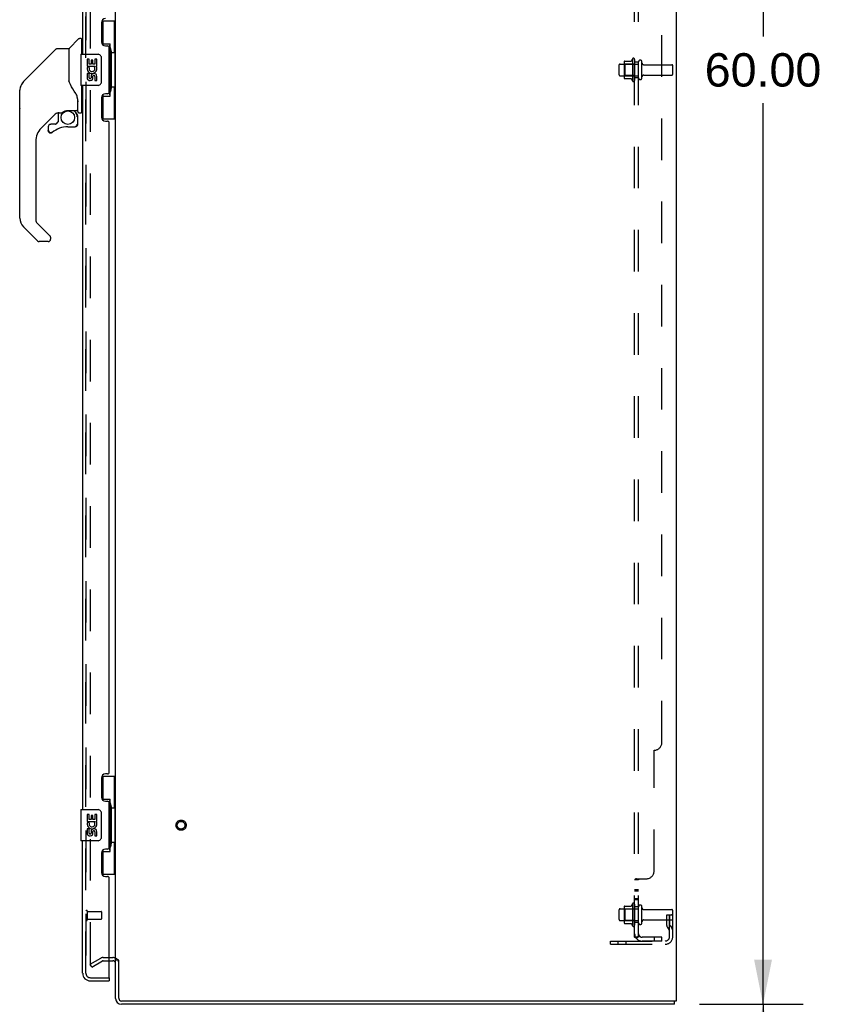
# Model space of a CAD drawing. Header units: inches. Extents: x 0 to 243, y 0 to 157.
# Tile 33 of 37: x 125 to 151, y 56 to 87. Entities that reach past the tile are written whole.
import ezdxf

# ---------------------------------------------------------------- set-up
doc = ezdxf.new("R2010")
doc.units = ezdxf.units.IN
doc.header["$LTSCALE"] = 13.357143
doc.header["$MEASUREMENT"] = 0
doc.linetypes.add('HIDDEN', pattern=[0.2, 0.1, -0.1])
doc.layers.get('0').update_dxf_attribs({"linetype": 'CONTINUOUS'})
for name, color, linetype in [('DEFAULT_2', 8, 'HIDDEN'), ('DIMENSIONS', 7, 'CONTINUOUS'), ('LEFTHAND_DOOR_ASSEMBLY', 7, 'CONTINUOUS'), ('RIGHTHAND_DOOR_ASSEMBLY', 7, 'CONTINUOUS'), ('SUBPANEL', 7, 'CONTINUOUS')]:
    doc.layers.add(name, color=color, linetype=linetype)
doc.styles.get("Standard").update_dxf_attribs({"font": 'arial.ttf'})
doc.dimstyles.new('DIMSTYLE_1', dxfattribs={"dimtxt": 1.071429, "dimasz": 1.428571, "dimexe": 0.09, "dimexo": 0.07, "dimgap": 0.0375, "dimtad": 0, "dimtih": 1, "dimtoh": 1, "dimzin": 4, "dimdsep": 46, "dimtxsty": 'Standard', "dimblk": '_FILLED', "dimblk1": '_FILLED', "dimblk2": '_FILLED', "dimcen": 0.09, "dimadec": 3, "dimazin": 1, "dimtfac": 1, "dimtdec": 3, "dimtofl": 0, "dimtmove": 0, "dimatfit": 3, "dimldrblk": '_FILLED', "dimfxl": 0, "dimtolj": 1, "dimtzin": 4, "dimarcsym": 0})

# ---------------------------------------------------------------- blocks, each defined once
blk = doc.blocks.new('_FILLED')
at = {"color": 0, "linetype": 'ByBlock'}
blk.add_solid([(0, 0), (-1, 0.2), (-1, -0.2)], dxfattribs=at)
blk = doc.blocks.new('*D8')
at = {"layer": 'DIMENSIONS', "color": 2, "linetype": 'Continuous'}
for p, q in [((147.142, 115.661), (150.334, 115.661)), ((149.048, 115.661), (149.048, 86.733)), ((149.048, 55.661), (149.048, 84.59)), ((147.142, 55.661), (150.334, 55.661))]:
    blk.add_line(p, q, dxfattribs=at)
at = {"layer": 'DIMENSIONS', "color": 2, "linetype": 'Continuous', "xscale": 1.4285714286, "yscale": 1.4285714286, "zscale": 1.4285714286}
for p, rotation in [((149.048, 115.661), 90), ((149.048, 55.661), 270)]:
    blk.add_blockref('_FILLED', p, dxfattribs=dict(at, rotation=rotation))
at = {"layer": 'DIMENSIONS', "color": 2, "linetype": 'Continuous', "insert": (149.048, 86.197), "char_height": 1.0714, "width": 3.74403, "attachment_point": 2, "line_spacing_factor": 0.9}
blk.add_mtext('60.00', dxfattribs=at)
blk = doc.blocks.new('*D9')
at = {"layer": 'DIMENSIONS', "color": 2, "linetype": 'Continuous'}
for p, q in [((147.012, 55.661), (150.334, 55.661)), ((149.048, 55.661), (149.048, 50.733)), ((149.048, 43.661), (149.048, 48.59)), ((147.012, 43.661), (150.334, 43.661))]:
    blk.add_line(p, q, dxfattribs=at)
at = {"layer": 'DIMENSIONS', "color": 2, "linetype": 'Continuous', "xscale": 1.4285714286, "yscale": 1.4285714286, "zscale": 1.4285714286}
for p, rotation in [((149.048, 55.661), 90), ((149.048, 43.661), 270)]:
    blk.add_blockref('_FILLED', p, dxfattribs=dict(at, rotation=rotation))
at = {"layer": 'DIMENSIONS', "color": 2, "linetype": 'Continuous', "insert": (149.048, 50.197), "char_height": 1.0714, "width": 3.74403, "attachment_point": 2, "line_spacing_factor": 0.9}
blk.add_mtext('12.00', dxfattribs=at)

msp = doc.modelspace()

# ---------------------------------------------------------------- linework, layer by layer
at = {"color": 3, "linetype": 'Continuous'}
for p, q in [((146.254, 115.557), (146.254, 55.765)), ((128.254, 57.109), (128.254, 114.213)), ((128.358, 55.855), (128.358, 57.079)), ((146.254, 55.765), (128.448, 55.765))]:
    msp.add_line(p, q, dxfattribs=at)
at = {"color": 7, "linetype": 'Continuous'}
for p, q in [((128.05, 57.057), (128.169, 57.057)), ((128.254, 55.85), (128.254, 57.109)), ((128.358, 57.078), (128.254, 57.078)), ((128.327, 57.078), (128.327, 57.109)), ((146.202, 55.661), (128.443, 55.661)), ((146.202, 55.661), (146.202, 55.765))]:
    msp.add_line(p, q, dxfattribs=at)
for centre, radius, start, end in [((128.169, 56.972), 0.085, 11.4869, 90), ((128.443, 55.85), 0.189, 180, 270)]:
    msp.add_arc(centre, radius, start, end, dxfattribs=at)
at = {"color": 3, "linetype": 'Continuous'}
for centre, radius in [((128.448, 55.855), 0.09), ((128.443, 55.85), 0.085)]:
    msp.add_arc(centre, radius, 180, 270, dxfattribs=at)
at = {"layer": 'DEFAULT_2', "color": 8, "linetype": 'HIDDEN'}
for p, q in [((127.442, 114.396), (127.442, 56.927)), ((144.855, 86.017), (144.855, 85.305)), ((144.925, 85.995), (144.925, 85.327)), ((144.425, 85.504), (144.425, 85.819)), ((144.455, 85.849), (145.05, 85.849)), ((144.589, 85.917), (144.589, 85.406)), ((144.609, 85.845), (144.589, 85.865)), ((144.6, 85.939), (144.828, 85.939)), ((144.905, 85.845), (144.609, 85.845)), ((144.609, 85.845), (144.609, 85.478)), ((144.905, 85.845), (144.925, 85.865)), ((144.905, 85.845), (144.905, 85.478)), ((145.05, 85.404), (145.05, 85.919)), ((145.16, 85.404), (145.16, 85.919)), ((145.223, 85.826), (146.12, 85.826)), ((146.15, 85.526), (146.15, 85.796)), ((144.455, 85.474), (145.05, 85.474)), ((144.609, 85.478), (144.589, 85.458)), ((144.6, 85.384), (144.828, 85.384)), ((144.905, 85.478), (144.609, 85.478)), ((144.905, 85.478), (144.925, 85.458)), ((145.223, 85.496), (146.12, 85.496)), ((144.6, 58.814), (144.828, 58.814)), ((144.855, 58.892), (144.855, 58.18)), ((144.925, 58.87), (144.925, 58.202)), ((144.425, 58.379), (144.425, 58.694)), ((144.455, 58.724), (145.05, 58.724)), ((144.589, 58.792), (144.589, 58.281)), ((144.609, 58.72), (144.589, 58.74)), ((144.905, 58.72), (144.609, 58.72)), ((144.609, 58.72), (144.609, 58.353)), ((144.905, 58.72), (144.925, 58.74)), ((144.905, 58.72), (144.905, 58.353)), ((145.05, 58.279), (145.05, 58.794)), ((145.16, 58.279), (145.16, 58.794)), ((145.223, 58.701), (146.12, 58.701)), ((145.956, 58.536), (146.046, 58.536)), ((145.956, 58.196), (145.956, 58.536)), ((146.046, 58.536), (146.15, 58.536)), ((146.046, 57.835), (146.046, 58.536)), ((146.06, 58.196), (146.06, 58.536)), ((146.15, 58.536), (146.111, 58.536)), ((146.15, 57.835), (146.15, 58.671)), ((144.455, 58.349), (145.05, 58.349)), ((144.609, 58.353), (144.589, 58.333)), ((144.6, 58.259), (144.828, 58.259)), ((144.905, 58.353), (144.609, 58.353)), ((144.905, 58.353), (144.925, 58.333)), ((145.223, 58.371), (146.12, 58.371)), ((146.06, 58.361), (145.956, 58.361)), ((146.062, 58.19), (146.111, 58.122)), ((145.978, 58.129), (146.027, 58.061)), ((144.15, 57.692), (145.904, 57.692)), ((144.15, 57.588), (144.15, 57.692)), ((144.15, 57.588), (145.904, 57.588)), ((144.397, 57.588), (144.397, 57.692)), ((144.653, 57.588), (144.653, 57.692)), ((127.442, 56.947), (127.782, 57.143)), ((127.494, 56.857), (127.442, 56.947)), ((127.494, 56.857), (127.834, 57.053)), ((127.85, 57.161), (128.169, 57.161)), ((127.85, 57.057), (128.05, 57.057))]:
    msp.add_line(p, q, dxfattribs=at)
for points in [[(127.442, 56.927), (127.442, 56.926), (127.442, 56.925), (127.442, 56.925), (127.442, 56.924), (127.442, 56.923), (127.442, 56.922), (127.442, 56.922), (127.443, 56.921), (127.443, 56.92), (127.443, 56.92), (127.443, 56.919), (127.443, 56.918), (127.444, 56.918), (127.444, 56.917), (127.444, 56.916), (127.445, 56.916), (127.445, 56.915)], [(127.459, 56.907), (127.459, 56.907), (127.458, 56.907), (127.458, 56.907), (127.457, 56.907), (127.457, 56.907), (127.456, 56.907), (127.455, 56.907), (127.455, 56.907), (127.454, 56.908), (127.453, 56.908), (127.453, 56.908), (127.452, 56.908), (127.452, 56.909), (127.451, 56.909), (127.451, 56.909), (127.45, 56.91), (127.45, 56.91), (127.449, 56.911), (127.449, 56.911), (127.448, 56.911), (127.448, 56.912), (127.447, 56.912), (127.447, 56.913), (127.446, 56.913), (127.446, 56.914), (127.445, 56.915), (127.445, 56.915)], [(127.467, 56.909), (127.466, 56.909), (127.466, 56.908), (127.465, 56.908), (127.465, 56.908), (127.464, 56.908), (127.463, 56.907), (127.463, 56.907), (127.462, 56.907), (127.462, 56.907), (127.461, 56.907), (127.46, 56.907), (127.46, 56.907), (127.459, 56.907)]]:
    msp.add_lwpolyline(points, dxfattribs=at)
for radius in [0.164, 0.124]:
    msp.add_circle((130.358, 61.411), radius, dxfattribs=at)
for centre, radius, start, end in [((145.456, 85.661), 0.698, 149.3369, 156.0321), ((144.887, 85.995), 0.0384, 0, 145.5503), ((144.455, 85.819), 0.03, 90, 180), ((144.731, 85.917), 0.141, 174.7919, 180), ((144.6, 85.929), 0.01, 90, 174.8062), ((144.809, 85.949), 0.01, 270, 336.0321), ((145.105, 85.919), 0.055, 360, 180), ((145.223, 85.889), 0.0625, 180, 270), ((146.12, 85.796), 0.03, 360, 90), ((144.455, 85.504), 0.03, 180, 270), ((144.731, 85.406), 0.141, 180, 185.2081), ((144.6, 85.394), 0.01, 185.1938, 270), ((144.809, 85.374), 0.01, 23.9679, 90), ((145.456, 85.661), 0.698, 203.9679, 210.6631), ((145.105, 85.404), 0.055, 180, 0), ((145.223, 85.434), 0.0625, 90, 180), ((146.12, 85.526), 0.03, 270, 0), ((144.887, 85.327), 0.0384, 214.4497, 360), ((144.731, 58.792), 0.141, 174.7919, 180), ((144.6, 58.804), 0.01, 90, 174.8062), ((144.809, 58.824), 0.01, 270, 336.0321), ((145.456, 58.536), 0.698, 149.3369, 156.0321), ((144.887, 58.87), 0.0384, 0, 145.5503), ((145.105, 58.794), 0.055, 360, 180), ((144.455, 58.694), 0.03, 90, 180), ((145.223, 58.764), 0.0625, 180, 270), ((146.12, 58.671), 0.03, 360, 90), ((144.455, 58.379), 0.03, 180, 270), ((144.731, 58.281), 0.141, 180, 185.2081), ((144.6, 58.269), 0.01, 185.1938, 270), ((144.809, 58.249), 0.01, 23.9679, 90), ((145.456, 58.536), 0.698, 203.9679, 210.6631), ((144.887, 58.202), 0.0384, 214.4497, 360), ((145.105, 58.279), 0.055, 180, 0), ((145.223, 58.309), 0.0625, 90, 180), ((146.07, 58.196), 0.114, 180, 215.7539), ((146.07, 58.196), 0.01, 180, 215.7539), ((146.12, 58.401), 0.03, 270, 0), ((145.942, 58), 0.104, 0, 35.7539), ((145.942, 58), 0.208, 0, 35.7539), ((145.904, 57.835), 0.246, 270, 360), ((145.904, 57.835), 0.142, 270, 360), ((127.85, 57.024), 0.137, 90, 120), ((127.85, 57.024), 0.033, 90, 120), ((128.169, 56.972), 0.189, 0, 90)]:
    msp.add_arc(centre, radius, start, end, dxfattribs=at)
at = {"layer": 'LEFTHAND_DOOR_ASSEMBLY', "color": 8, "linetype": 'HIDDEN'}
for p, q in [((127.3, 56.658), (127.3, 114.665)), ((127.443, 56.515), (128.03, 56.515))]:
    msp.add_line(p, q, dxfattribs=at)
msp.add_arc((127.443, 56.658), 0.142, 180, 270, dxfattribs=at)
at = {"layer": 'RIGHTHAND_DOOR_ASSEMBLY', "color": 8, "linetype": 'HIDDEN'}
for p, q in [((127.3, 114.665), (127.3, 56.658)), ((127.343, 58.657), (127.343, 58.373)), ((127.343, 58.639), (127.79, 58.639)), ((127.8, 58.629), (127.8, 58.401)), ((127.343, 58.391), (127.79, 58.391)), ((127.443, 56.515), (128.03, 56.515))]:
    msp.add_line(p, q, dxfattribs=at)
at = {"layer": 'RIGHTHAND_DOOR_ASSEMBLY', "color": 3, "linetype": 'Continuous'}
for p, q in [((127.196, 109.411), (127.196, 86.161)), ((127.8, 87.179), (127.8, 86.559)), ((127.93, 86.429), (127.99, 86.429)), ((128.05, 84.954), (128.05, 86.369)), ((127.196, 85.161), (127.196, 61.911)), ((127.8, 84.764), (127.8, 84.144)), ((127.99, 84.894), (127.93, 84.894)), ((127.93, 84.014), (127.99, 84.014)), ((128.05, 63.119), (128.05, 83.954)), ((127.8, 62.929), (127.8, 62.309)), ((127.99, 63.059), (127.93, 63.059)), ((127.93, 62.179), (127.99, 62.179)), ((128.05, 60.704), (128.05, 62.119)), ((127.196, 56.658), (127.196, 60.911)), ((127.8, 60.514), (127.8, 59.894)), ((127.99, 60.644), (127.93, 60.644)), ((127.93, 59.764), (127.99, 59.764)), ((128.05, 56.535), (128.05, 59.704)), ((127.443, 56.411), (128.05, 56.411))]:
    msp.add_line(p, q, dxfattribs=at)
at = {"layer": 'RIGHTHAND_DOOR_ASSEMBLY', "color": 7, "linetype": 'Continuous'}
for p, q in [((127.814, 87.236), (128.254, 87.236)), ((127.85, 86.456), (127.85, 87.236)), ((128.215, 86.211), (128.215, 87.236)), ((126.772, 86.359), (127.067, 86.654)), ((127.149, 86.665), (127.095, 86.665)), ((127.157, 86.657), (127.157, 86.161)), ((126.339, 86.327), (125.296, 85.284)), ((126.394, 86.35), (126.748, 86.35)), ((126.755, 86.342), (126.755, 85.298)), ((126.763, 85.286), (126.763, 86.338)), ((127.157, 86.606), (127.196, 86.606)), ((127.85, 86.501), (128.077, 86.501)), ((128.077, 84.821), (128.077, 86.501)), ((127.136, 86.146), (127.136, 85.176)), ((127.151, 86.161), (127.691, 86.161)), ((127.339, 86.007), (127.339, 85.777)), ((127.402, 86.007), (127.339, 86.007)), ((127.402, 85.84), (127.402, 86.007)), ((127.591, 86.007), (127.591, 85.84)), ((127.654, 86.007), (127.591, 86.007)), ((127.654, 85.777), (127.654, 86.007)), ((127.791, 86.061), (127.791, 85.261)), ((128.114, 86.262), (128.114, 86.241)), ((128.114, 86.211), (128.114, 85.111)), ((128.237, 86.211), (128.114, 86.211)), ((128.237, 85.111), (128.237, 86.211)), ((127.339, 85.777), (127.601, 85.777)), ((127.41, 85.741), (127.352, 85.766)), ((127.465, 85.84), (127.402, 85.84)), ((127.465, 85.976), (127.465, 85.84)), ((127.526, 85.976), (127.465, 85.976)), ((127.526, 85.84), (127.526, 85.976)), ((127.591, 85.84), (127.526, 85.84)), ((127.601, 85.777), (127.574, 85.757)), ((127.636, 85.777), (127.654, 85.777)), ((125.296, 85.284), (125.601, 85.59)), ((125.601, 85.59), (125.601, 85.59)), ((127.339, 85.546), (127.339, 85.41)), ((127.402, 85.546), (127.339, 85.546)), ((127.402, 85.41), (127.402, 85.546)), ((127.465, 85.452), (127.465, 85.41)), ((127.526, 85.389), (127.526, 85.458)), ((127.591, 85.452), (127.591, 85.315)), ((127.654, 85.315), (127.654, 85.452)), ((125.196, 85.114), (125.188, 85.083)), ((125.229, 85.195), (125.229, 85.194)), ((126.775, 85.254), (126.756, 85.307)), ((126.804, 85.188), (126.775, 85.254)), ((127.691, 85.161), (127.151, 85.161)), ((127.157, 85.161), (127.157, 84.291)), ((127.591, 85.315), (127.654, 85.315)), ((128.237, 85.111), (128.114, 85.111)), ((128.114, 85.081), (128.114, 85.06)), ((128.215, 84.086), (128.215, 85.111)), ((125.174, 84.423), (125.174, 85.01)), ((125.181, 80.903), (125.181, 85.006)), ((127.031, 84.73), (127.03, 84.753)), ((127.031, 84.73), (127.031, 84.374)), ((127.039, 84.724), (127.039, 84.732)), ((127.039, 84.323), (127.039, 84.724)), ((127.85, 84.086), (127.85, 84.866)), ((127.85, 84.821), (128.077, 84.821)), ((126.361, 84.282), (125.865, 83.787)), ((126.405, 84.279), (126.405, 83.996)), ((126.443, 84.283), (126.519, 84.283)), ((126.716, 84.355), (127.011, 84.355)), ((126.912, 84.355), (126.977, 84.289)), ((126.972, 84.284), (126.969, 84.282)), ((127.024, 84.15), (127.033, 84.15)), ((127.035, 84.15), (127.035, 83.913)), ((127.078, 84.283), (127.149, 84.283)), ((127.157, 84.342), (127.196, 84.342)), ((127.814, 84.086), (128.254, 84.086)), ((126.09, 83.834), (126.09, 83.715)), ((126.321, 83.913), (126.169, 83.913)), ((126.402, 83.988), (126.33, 83.916)), ((126.72, 83.834), (126.956, 83.834)), ((127.033, 83.913), (127.024, 83.913)), ((126.093, 83.706), (126.092, 83.715)), ((126.101, 83.715), (126.092, 83.715)), ((126.169, 83.638), (126.16, 83.638)), ((126.178, 83.638), (126.169, 83.638)), ((126.186, 83.64), (126.178, 83.638)), ((126.195, 83.642), (126.186, 83.64)), ((126.203, 83.646), (126.195, 83.642)), ((126.211, 83.65), (126.203, 83.646)), ((126.218, 83.655), (126.211, 83.65)), ((125.692, 83.369), (125.692, 80.818)), ((125.748, 80.172), (125.296, 80.625)), ((125.715, 80.762), (126.147, 80.33)), ((126.086, 80.149), (125.804, 80.149)), ((126.165, 80.288), (126.165, 80.228)), ((127.814, 62.986), (128.254, 62.986)), ((127.85, 62.206), (127.85, 62.986)), ((128.215, 61.961), (128.215, 62.986)), ((127.85, 62.251), (128.077, 62.251)), ((128.077, 60.571), (128.077, 62.251)), ((128.114, 62.012), (128.114, 61.991)), ((128.237, 61.961), (128.114, 61.961)), ((128.114, 61.961), (128.114, 60.861)), ((128.237, 60.861), (128.237, 61.961)), ((127.136, 61.896), (127.136, 60.926)), ((127.151, 61.911), (127.691, 61.911)), ((127.402, 61.757), (127.339, 61.757)), ((127.339, 61.757), (127.339, 61.527)), ((127.402, 61.59), (127.402, 61.757)), ((127.526, 61.726), (127.465, 61.726)), ((127.465, 61.726), (127.465, 61.59)), ((127.526, 61.59), (127.526, 61.726)), ((127.654, 61.757), (127.591, 61.757)), ((127.591, 61.757), (127.591, 61.59)), ((127.654, 61.527), (127.654, 61.757)), ((127.791, 61.811), (127.791, 61.011)), ((127.339, 61.527), (127.601, 61.527)), ((127.41, 61.491), (127.352, 61.516)), ((127.465, 61.59), (127.402, 61.59)), ((127.591, 61.59), (127.526, 61.59)), ((127.601, 61.527), (127.574, 61.507)), ((127.636, 61.527), (127.654, 61.527)), ((127.402, 61.296), (127.339, 61.296)), ((127.339, 61.296), (127.339, 61.16)), ((127.402, 61.16), (127.402, 61.296)), ((127.465, 61.202), (127.465, 61.16)), ((127.526, 61.139), (127.526, 61.208)), ((127.591, 61.202), (127.591, 61.065)), ((127.591, 61.065), (127.654, 61.065)), ((127.654, 61.065), (127.654, 61.202)), ((127.691, 60.911), (127.151, 60.911)), ((128.237, 60.861), (128.114, 60.861)), ((128.114, 60.831), (128.114, 60.81)), ((128.215, 59.836), (128.215, 60.861)), ((127.85, 59.836), (127.85, 60.616)), ((127.85, 60.571), (128.077, 60.571)), ((127.814, 59.836), (128.254, 59.836)), ((128.03, 56.515), (128.05, 56.515)), ((128.05, 56.515), (128.05, 56.411))]:
    msp.add_line(p, q, dxfattribs=at)
for points in [[(126.339, 86.327), (126.346, 86.334), (126.355, 86.34), (126.364, 86.344), (126.374, 86.347), (126.384, 86.35), (126.394, 86.35)], [(128.041, 86.4), (128.044, 86.404), (128.049, 86.412), (128.054, 86.42), (128.058, 86.427), (128.062, 86.434), (128.065, 86.441), (128.068, 86.447), (128.071, 86.452), (128.073, 86.457), (128.075, 86.462), (128.076, 86.466), (128.077, 86.47), (128.077, 86.474), (128.077, 86.477)], [(127.785, 86.097), (127.787, 86.092), (127.788, 86.086), (127.79, 86.08), (127.791, 86.074), (127.791, 86.068), (127.791, 86.061)], [(126.755, 85.467), (126.756, 85.469), (126.756, 85.47), (126.757, 85.471), (126.759, 85.473), (126.762, 85.474), (126.763, 85.474)], [(125.296, 85.284), (125.275, 85.261), (125.249, 85.228), (125.227, 85.192), (125.209, 85.153), (125.196, 85.114)], [(126.978, 84.9), (126.927, 84.973), (126.878, 85.05), (126.838, 85.121), (126.804, 85.188)], [(127.791, 85.261), (127.791, 85.255), (127.791, 85.249), (127.79, 85.243), (127.788, 85.237), (127.787, 85.231), (127.785, 85.225)], [(127.03, 84.753), (127.025, 84.788), (127.016, 84.822), (127.004, 84.854), (126.989, 84.883), (126.978, 84.9)], [(128.077, 84.845), (128.077, 84.848), (128.077, 84.852), (128.076, 84.856), (128.075, 84.86), (128.073, 84.865), (128.071, 84.87), (128.068, 84.876), (128.065, 84.882), (128.062, 84.888), (128.058, 84.895), (128.054, 84.902), (128.049, 84.91), (128.044, 84.919), (128.041, 84.922)], [(127.031, 84.685), (127.031, 84.684), (127.033, 84.68), (127.034, 84.676), (127.034, 84.673)], [(127.034, 84.673), (127.036, 84.666), (127.037, 84.66), (127.038, 84.653), (127.038, 84.647), (127.039, 84.64), (127.039, 84.633)], [(126.52, 84.283), (126.525, 84.284), (126.528, 84.285), (126.531, 84.286), (126.534, 84.288), (126.537, 84.289), (126.54, 84.291), (126.543, 84.293), (126.546, 84.295), (126.554, 84.3)], [(126.554, 84.3), (126.559, 84.303), (126.564, 84.307), (126.57, 84.31), (126.576, 84.314), (126.583, 84.318), (126.59, 84.322), (126.598, 84.326), (126.606, 84.33), (126.615, 84.334), (126.625, 84.338), (126.636, 84.342), (126.647, 84.345), (126.659, 84.348), (126.672, 84.351), (126.685, 84.353), (126.698, 84.354), (126.712, 84.355), (126.716, 84.355)], [(127.024, 84.15), (127.023, 84.165), (127.021, 84.179), (127.019, 84.194), (127.015, 84.208), (127.01, 84.221), (127.003, 84.235), (126.996, 84.247), (126.988, 84.259), (126.979, 84.271), (126.969, 84.282)], [(126.976, 84.288), (126.976, 84.288), (126.975, 84.287), (126.975, 84.287), (126.974, 84.286), (126.972, 84.284)], [(126.976, 84.288), (126.986, 84.277), (126.996, 84.265), (127.004, 84.252), (127.012, 84.239), (127.018, 84.225), (127.023, 84.21), (127.027, 84.196), (127.03, 84.181), (127.032, 84.165), (127.033, 84.15)], [(127.033, 83.913), (127.032, 83.904), (127.031, 83.896), (127.028, 83.887), (127.025, 83.879), (127.021, 83.872), (127.016, 83.865), (127.01, 83.858), (127.004, 83.853), (126.997, 83.848), (126.989, 83.844), (126.981, 83.84), (126.973, 83.838), (126.965, 83.837), (126.956, 83.836)], [(126.956, 83.845), (126.964, 83.845), (126.971, 83.847), (126.978, 83.849), (126.985, 83.852), (126.992, 83.855), (126.998, 83.86), (127.004, 83.865), (127.009, 83.87), (127.013, 83.877), (127.017, 83.883), (127.02, 83.89), (127.022, 83.897), (127.023, 83.905), (127.024, 83.913)], [(126.956, 83.845), (126.956, 83.843), (126.956, 83.84)], [(126.956, 83.84), (126.956, 83.839), (126.956, 83.838), (126.956, 83.837), (126.956, 83.836), (126.956, 83.836)], [(126.16, 83.638), (126.152, 83.64), (126.143, 83.642), (126.136, 83.645), (126.128, 83.65), (126.121, 83.655), (126.115, 83.66), (126.109, 83.667), (126.104, 83.674), (126.1, 83.681), (126.096, 83.689), (126.094, 83.697), (126.093, 83.706)], [(126.101, 83.715), (126.101, 83.707), (126.102, 83.699), (126.105, 83.692), (126.108, 83.685), (126.111, 83.678), (126.116, 83.672), (126.121, 83.666), (126.127, 83.661), (126.133, 83.657), (126.14, 83.653), (126.147, 83.65), (126.154, 83.648), (126.162, 83.647), (126.169, 83.647), (126.177, 83.647), (126.185, 83.649), (126.192, 83.651), (126.199, 83.654), (126.206, 83.658), (126.212, 83.662)], [(126.152, 80.325), (126.151, 80.326), (126.15, 80.327), (126.149, 80.328), (126.149, 80.329), (126.148, 80.33), (126.147, 80.33)], [(128.041, 62.15), (128.044, 62.154), (128.049, 62.162), (128.054, 62.17), (128.058, 62.177), (128.062, 62.184), (128.065, 62.191), (128.068, 62.197), (128.071, 62.202), (128.073, 62.207), (128.075, 62.212), (128.076, 62.216), (128.077, 62.22), (128.077, 62.224), (128.077, 62.227)], [(127.785, 61.847), (127.787, 61.842), (127.788, 61.836), (127.79, 61.83), (127.791, 61.824), (127.791, 61.818), (127.791, 61.811)], [(127.791, 61.011), (127.791, 61.005), (127.791, 60.999), (127.79, 60.993), (127.788, 60.987), (127.787, 60.981), (127.785, 60.975)], [(128.077, 60.595), (128.077, 60.598), (128.077, 60.602), (128.076, 60.606), (128.075, 60.61), (128.073, 60.615), (128.071, 60.62), (128.068, 60.626), (128.065, 60.632), (128.062, 60.638), (128.058, 60.645), (128.054, 60.652), (128.049, 60.66), (128.044, 60.669), (128.041, 60.672)]]:
    msp.add_lwpolyline(points, dxfattribs=at)
msp.add_circle((126.72, 84.129), 0.217, dxfattribs=at)
at = {"layer": 'RIGHTHAND_DOOR_ASSEMBLY', "color": 3, "linetype": 'Continuous'}
for centre, radius, start, end in [((127.93, 87.179), 0.13, 90, 180), ((127.93, 86.559), 0.13, 180, 270), ((127.99, 86.369), 0.06, 0, 90), ((127.93, 84.764), 0.13, 90, 180), ((127.99, 84.954), 0.06, 270, 360), ((127.93, 84.144), 0.13, 180, 270), ((127.99, 83.954), 0.06, 0, 90), ((127.93, 62.929), 0.13, 90, 180), ((127.99, 63.119), 0.06, 270, 360), ((127.93, 62.309), 0.13, 180, 270), ((127.99, 62.119), 0.06, 0, 90), ((127.99, 60.704), 0.06, 270, 360), ((127.93, 60.514), 0.13, 90, 180), ((127.93, 59.894), 0.13, 180, 270), ((127.99, 59.704), 0.06, 0, 90), ((127.443, 56.658), 0.246, 180, 270), ((128.03, 56.535), 0.02, 270, 360)]:
    msp.add_arc(centre, radius, start, end, dxfattribs=at)
at = {"layer": 'RIGHTHAND_DOOR_ASSEMBLY', "color": 7, "linetype": 'Continuous'}
for centre, radius, start, end in [((127.095, 86.626), 0.0394, 90, 135), ((127.149, 86.657), 0.00787, 0, 90), ((126.748, 86.342), 0.00787, 0, 90), ((126.793, 86.338), 0.0295, 135, 180), ((126.775, 86.168), 0.0197, 180, 233.006), ((127.151, 86.146), 0.015, 90, 180), ((127.691, 86.061), 0.1, 21.205, 90), ((127.497, 85.703), 0.157, 156.5966, 341.8791), ((127.497, 85.703), 0.0943, 156.5966, 35.1122), ((127.497, 85.703), 0.157, 25.737, 27.8532), ((127.5, 85.703), 0.154, 341.4199, 26.1963), ((127.434, 85.41), 0.0943, 180, 248.6704), ((127.434, 85.41), 0.0943, 248.6999, 347.4338), ((127.434, 85.41), 0.0314, 180, 0.0485), ((127.559, 85.452), 0.0943, 0, 180), ((127.56, 85.447), 0.0362, 83.4285, 161.7628), ((127.559, 85.452), 0.0314, 0, 81.2295), ((125.574, 85.006), 0.394, 168.7096, 180), ((125.574, 85.006), 0.394, 135, 167.3768), ((127.151, 85.176), 0.015, 180, 270), ((127.691, 85.261), 0.1, 270, 338.7946), ((125.193, 85.01), 0.0197, 128.2199, 180), ((125.193, 84.423), 0.0197, 180, 229.7821), ((126.443, 84.086), 0.197, 90, 129.3806), ((126.838, 84.15), 0.197, 0, 45), ((127.011, 84.374), 0.0197, 270, 360), ((127.078, 84.323), 0.0394, 180, 270), ((127.149, 84.291), 0.00787, 270, 360), ((126.283, 83.369), 0.591, 135, 180), ((126.169, 83.834), 0.0787, 90, 180), ((126.72, 83.046), 0.787, 90, 129.5212), ((126.321, 83.924), 0.0118, 270, 315), ((126.393, 83.996), 0.0118, 315, 360), ((126.956, 83.913), 0.0787, 270, 360), ((126.169, 83.715), 0.0787, 180, 309.5212), ((125.574, 80.903), 0.394, 180, 225), ((125.771, 80.818), 0.0787, 180, 225), ((126.106, 80.288), 0.0591, 0, 38.8674), ((125.804, 80.228), 0.0787, 225, 270), ((126.086, 80.228), 0.0787, 270, 360), ((127.151, 61.896), 0.015, 90, 180), ((127.691, 61.811), 0.1, 21.205, 90), ((127.497, 61.453), 0.157, 156.5966, 341.8791), ((127.497, 61.453), 0.0943, 156.5966, 35.1122), ((127.497, 61.453), 0.157, 25.737, 27.8532), ((127.5, 61.453), 0.154, 341.4199, 26.1963), ((127.434, 61.16), 0.0943, 180, 248.6704), ((127.434, 61.16), 0.0943, 248.6999, 347.4338), ((127.434, 61.16), 0.0314, 180, 0.0485), ((127.559, 61.202), 0.0943, 0, 180), ((127.56, 61.197), 0.0362, 83.4285, 161.7628), ((127.559, 61.202), 0.0314, 0, 81.2295), ((127.151, 60.926), 0.015, 180, 270), ((127.691, 61.011), 0.1, 270, 338.7946), ((127.36, 56.801), 0.26, 270, 272.608)]:
    msp.add_arc(centre, radius, start, end, dxfattribs=at)
at = {"layer": 'RIGHTHAND_DOOR_ASSEMBLY', "color": 8, "linetype": 'HIDDEN'}
for centre, radius, start, end in [((127.322, 58.657), 0.0215, 0, 180), ((127.79, 58.629), 0.01, 0, 90), ((127.322, 58.373), 0.0215, 180, 360), ((127.79, 58.401), 0.01, 270, 360), ((127.443, 56.658), 0.142, 180, 270)]:
    msp.add_arc(centre, radius, start, end, dxfattribs=at)
at = {"layer": 'RIGHTHAND_DOOR_ASSEMBLY', "color": 7, "linetype": 'Continuous'}
for centre, start_param, end_param in [((128.01, 86.252), -1.51401, -0.699287), ((128.01, 86.252), -2.442306, -1.627583), ((128.01, 85.071), -1.51401, -0.699287), ((128.01, 85.071), -2.442306, -1.627583), ((128.01, 62.002), -1.51401, -0.699287), ((128.01, 62.002), -2.442306, -1.627583), ((128.01, 60.821), -1.51401, -0.699287), ((128.01, 60.821), -2.442306, -1.627583)]:
    msp.add_ellipse(centre, major_axis=(0, 0.18), ratio=0.579493, start_param=start_param, end_param=end_param, dxfattribs=at)
at = {"layer": 'SUBPANEL', "color": 8, "linetype": 'HIDDEN'}
for p, q in [((144.925, 57.817), (144.925, 113.505)), ((145.05, 57.817), (145.05, 113.505)), ((145.8, 64.067), (145.8, 107.255)), ((145.05, 85.911), (144.925, 85.911)), ((145.05, 85.411), (144.925, 85.411)), ((145.55, 59.942), (145.55, 63.817)), ((145.05, 59.657), (144.925, 59.657)), ((144.929, 59.665), (144.927, 59.663)), ((144.936, 59.671), (144.933, 59.669)), ((144.959, 59.682), (144.952, 59.678)), ((144.979, 59.692), (145.3, 59.692)), ((145.074, 59.681), (145.073, 59.68)), ((145.05, 59.332), (144.925, 59.332)), ((145.05, 59.295), (144.925, 59.295)), ((145.05, 59.051), (144.925, 59.051)), ((145.05, 59.014), (144.925, 59.014)), ((145.05, 58.786), (144.925, 58.786)), ((145.05, 58.286), (144.925, 58.286)), ((144.979, 57.779), (145.076, 57.858)), ((145.05, 57.817), (144.925, 57.817)), ((145.8, 57.817), (145.162, 57.817)), ((145.8, 57.692), (145.162, 57.692)), ((145.55, 57.817), (145.55, 57.692)), ((145.8, 57.692), (145.8, 57.817))]:
    msp.add_line(p, q, dxfattribs=at)
for points in [[(144.952, 59.678), (144.948, 59.677), (144.945, 59.675), (144.941, 59.674), (144.938, 59.672), (144.936, 59.671), (144.933, 59.669), (144.931, 59.667), (144.929, 59.665), (144.927, 59.663), (144.926, 59.662), (144.926, 59.66), (144.925, 59.658), (144.925, 59.657)], [(144.926, 59.66), (144.925, 59.658), (144.925, 59.657)], [(144.966, 59.685), (144.962, 59.683), (144.959, 59.682)], [(144.979, 59.692), (144.977, 59.691), (144.975, 59.689), (144.972, 59.688), (144.969, 59.686), (144.966, 59.685)], [(145.065, 59.673), (145.061, 59.67), (145.059, 59.669), (145.057, 59.667), (145.055, 59.666), (145.054, 59.664), (145.053, 59.663), (145.052, 59.661), (145.051, 59.66), (145.05, 59.659), (145.05, 59.657)], [(145.057, 59.667), (145.055, 59.666), (145.054, 59.664), (145.053, 59.663), (145.052, 59.661), (145.051, 59.66), (145.05, 59.659), (145.05, 59.657)], [(145.076, 59.692), (145.076, 59.691), (145.076, 59.689), (145.076, 59.687), (145.076, 59.686), (145.076, 59.684), (145.075, 59.683), (145.074, 59.681), (145.073, 59.68), (145.072, 59.678), (145.07, 59.677), (145.068, 59.675), (145.067, 59.674), (145.065, 59.673)], [(145.072, 59.678), (145.07, 59.677), (145.068, 59.675)], [(145.076, 59.686), (145.076, 59.684), (145.075, 59.683)], [(145.076, 59.692), (145.076, 59.691), (145.076, 59.689), (145.076, 59.687)], [(145.076, 57.858), (145.076, 57.858), (145.076, 57.857), (145.076, 57.856), (145.076, 57.855), (145.076, 57.854), (145.075, 57.853), (145.074, 57.852), (145.073, 57.85), (145.072, 57.848), (145.07, 57.847), (145.068, 57.845)], [(144.955, 57.794), (144.948, 57.797), (144.945, 57.799), (144.941, 57.8), (144.938, 57.802), (144.936, 57.803), (144.933, 57.805), (144.931, 57.807), (144.929, 57.809), (144.927, 57.811), (144.926, 57.813), (144.926, 57.814), (144.925, 57.816), (144.925, 57.817)], [(144.979, 57.779), (144.977, 57.781), (144.975, 57.783), (144.972, 57.785), (144.969, 57.787), (144.966, 57.789), (144.962, 57.791), (144.959, 57.793), (144.955, 57.794)], [(145.054, 57.84), (145.054, 57.84), (145.054, 57.84), (145.054, 57.84), (145.054, 57.84), (145.054, 57.84), (145.053, 57.84), (145.053, 57.839), (145.052, 57.839), (145.052, 57.839), (145.051, 57.838), (145.051, 57.838), (145.05, 57.838), (145.049, 57.837), (145.049, 57.837), (145.048, 57.837), (145.048, 57.837), (145.047, 57.836), (145.046, 57.836), (145.046, 57.835), (145.045, 57.835), (145.044, 57.835), (145.044, 57.834), (145.043, 57.834), (145.042, 57.834), (145.042, 57.833), (145.041, 57.833), (145.04, 57.833), (145.039, 57.832), (145.039, 57.832), (145.038, 57.832), (145.037, 57.831), (145.036, 57.831), (145.035, 57.831), (145.035, 57.83), (145.034, 57.83), (145.033, 57.83), (145.032, 57.829), (145.031, 57.829), (145.03, 57.828), (145.029, 57.828), (145.028, 57.828), (145.028, 57.827), (145.027, 57.827), (145.026, 57.827), (145.025, 57.826), (145.024, 57.826), (145.023, 57.826), (145.022, 57.825), (145.021, 57.825), (145.019, 57.824), (145.018, 57.824), (145.017, 57.824), (145.016, 57.823), (145.015, 57.823), (145.014, 57.823), (145.013, 57.822), (145.012, 57.822), (145.011, 57.822), (145.01, 57.821), (145.009, 57.821), (145.008, 57.821), (145.007, 57.821), (145.006, 57.82), (145.005, 57.82), (145.004, 57.82), (145.003, 57.82), (145.002, 57.819), (145.001, 57.819), (145, 57.819), (144.999, 57.819), (144.998, 57.819), (144.997, 57.818), (144.997, 57.818), (144.996, 57.818), (144.995, 57.818), (144.994, 57.818), (144.993, 57.818), (144.992, 57.818), (144.992, 57.818), (144.991, 57.817), (144.991, 57.817), (144.991, 57.817)], [(144.991, 57.817), (144.991, 57.817), (144.991, 57.817), (144.991, 57.817), (144.991, 57.817), (144.991, 57.817), (144.991, 57.817), (144.992, 57.817), (144.992, 57.817), (144.993, 57.817), (144.993, 57.817), (144.994, 57.817)], [(145.068, 57.845), (145.065, 57.841), (145.063, 57.839), (145.061, 57.837), (145.059, 57.835), (145.057, 57.832), (145.055, 57.83), (145.054, 57.827), (145.053, 57.825), (145.052, 57.823), (145.051, 57.821), (145.05, 57.819), (145.05, 57.817)], [(145.051, 57.838), (145.051, 57.838), (145.052, 57.838), (145.052, 57.839), (145.052, 57.839), (145.053, 57.839), (145.053, 57.84), (145.054, 57.84), (145.054, 57.84), (145.054, 57.84), (145.054, 57.84), (145.054, 57.84), (145.054, 57.84)]]:
    msp.add_lwpolyline(points, dxfattribs=at)
for centre, radius, start, end in [((145.55, 64.067), 0.25, 270, 360), ((145.3, 59.942), 0.25, 270, 360), ((145.162, 57.929), 0.237, 180, 270), ((145.162, 57.929), 0.112, 180, 270)]:
    msp.add_arc(centre, radius, start, end, dxfattribs=at)

# ---------------------------------------------------------------- dimensions: what is measured, and where the dimension line sits
at = {"layer": 'DIMENSIONS', "color": 2, "linetype": 'Continuous'}
for base, p1, p2, picture, middle in [((149.048, 55.661), (147.072, 115.661), (147.072, 55.661), '*D8', (149.04, 85.655)), ((149.048, 43.661), (146.942, 55.661), (146.942, 43.661), '*D9', (149.093, 49.655))]:
    dim = msp.add_linear_dim(base=base, p1=p1, p2=p2, angle=270, dimstyle='DIMSTYLE_1', dxfattribs=at)
    dim.commit()
    dim.dimension.update_dxf_attribs({"geometry": picture, "text_midpoint": middle, "dimtype": 160})

doc.saveas('drawing.dxf')
